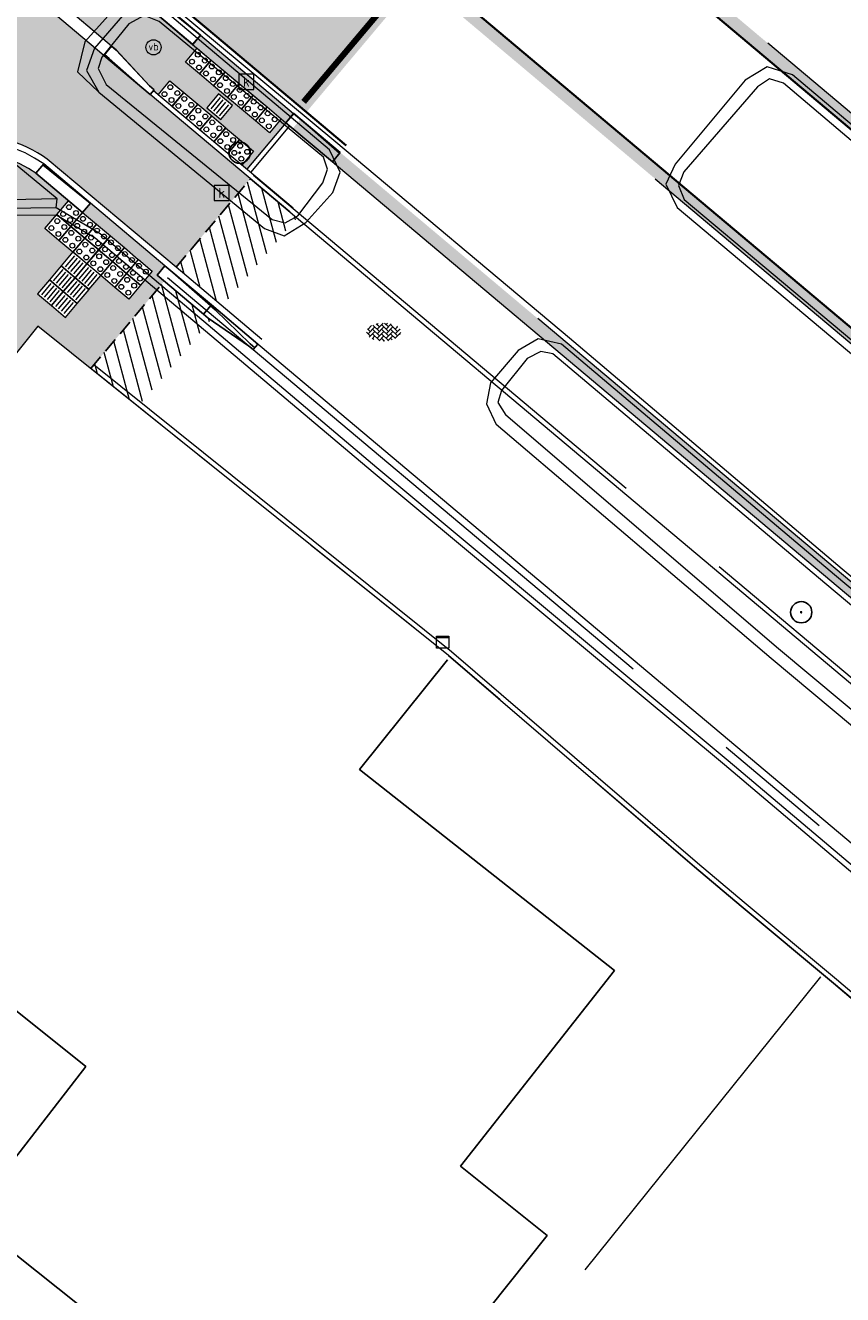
# Model space of a CAD drawing. Header units: metres. Extents: x 187916 to 189411, y 333285 to 334910.
# Tile 81 of 256: x 188433 to 188447, y 334340 to 334361. Entities that reach past the tile are written whole.
import ezdxf
from ezdxf.enums import TextEntityAlignment as Align

# ---------------------------------------------------------------- set-up
doc = ezdxf.new("R2010")
doc.units = ezdxf.units.M
for name, pattern in [('ACAD_ISO09W100', [45, 24, -3, 6, -3, 6, -3]), ('DASHED2', [0.375, 0.25, -0.125]), ('VH-OPSLUITBAND_100X200', [16, 8, -2, 4, -2]), ('VH-TROTTOIRBAND_180-200', [20, 10, -2, 2, -2, 2, -2]), ('VW-1-1_STREEP', [2, 1, -1])]:
    doc.linetypes.add(name, pattern=pattern)
for name, color, linetype, lineweight in [('B-ME-GR-BOOM-S', 253, 'Continuous', 25), ('B-ME-IE-MEUBILAIR_WEGMEUBILAIR-S', 253, 'Continuous', 18), ('B-ME-IE-TERREINAFSCHEIDING_DOORGANG-G', 253, 'Continuous', 18), ('B-ME-IE-TERREINAFSCHEIDING_KUNSTMATIG_MUUR-G', 253, 'IE-TERREINAFSCHEIDING-KUNSTMATIG-DICHT', 18), ('B-ME-IE-TERREINAFSCHEIDING_KUNSTMATIG_RASTERHEKWERK-G', 253, 'IE-TERREINAFSCHEIDING-KUNSTMATIG-OPEN', 18), ('B-ME-OG-BEBOUWING_HOOFDGEBOUW-G', 253, 'Continuous', 18), ('B-ME-RI-HWA_KOLK-S', 253, 'Continuous', 25), ('B-ME-VH-KANTOPSLUITING_ACHTERKANTBAND-G', 253, 'Continuous', 18), ('B-ME-VH-VERHARDING_ASFALT-G', 253, 'Continuous', 18), ('B-ME-VH-VERHARDING_BETONSTRAATSTEEN-G', 253, 'Continuous', 18), ('B-ME-VH-VERHARDING_BETONSTRAATSTEEN-S', 253, 'Continuous', 25), ('B-WE-IE-TERREINAFSCHEIDING_KUNSTMATIG_HEKWERK-G', 253, 'IE-TERREINAFSCHEIDING_KUNSTMATIG-SO', 15), ('B-WE-OG-BEBOUWING-GV', 253, 'Continuous', 15), ('B-WE-OG-TERREIN_ERF-GV', 253, 'Continuous', 15), ('N-WE-VH-GOOT_TEGEL-G', 170, 'Continuous', 35), ('N-WE-VH-HERSTRATEN-A-200', 252, 'Continuous', 18), ('N-WE-VH-KANTOPSLUITING_ELEMENT_VERLOOPBAND-G', 42, 'Continuous', 25), ('N-WE-VH-KANTOPSLUITING_OPSLUITBAND_80X200-G', 30, 'VH-OPSLUITBAND_100X200', 15), ('N-WE-VH-KANTOPSLUITING_RIJWIELPADBAND_4-12 200-G', 94, 'VH-TROTTOIRBAND_180-200', 15), ('N-WE-VH-KANTOPSLUITING_TROTTOIRBAND_180 200-G', 251, 'VH-TROTTOIRBAND_180-200', 15), ('N-WE-VH-KANTOPSLUITING_TROTTOIRBAND_RWS-G', 251, 'ACAD_ISO09W100', 35), ('N-WE-VH-KANTOPSLUITING_VERLOOPBAND-S', 251, 'Continuous', 25), ('N-WE-VH-KANTOPSLUITING_VERLOOPBAND_TBV TEKENING-G', 10, 'Continuous', 25), ('N-WE-VH-KANTOPSLUITING_VOORKANTBAND-G', 7, 'Continuous', 15), ('N-WE-VH-KANTVERHARDING_STREKLAAG_BSS-G', 60, 'Continuous', 18), ('N-WE-VH-VERHARDING_ASFALT_RIJWEG-A', 251, 'Continuous', 18), ('N-WE-VH-VERHARDING_BETONSTRAATSTEEN-ROOD-A', 11, 'Continuous', 18), ('N-WE-VH-VERHARDING_TEGEL-A', 254, 'Continuous', 5), ('N-WE-VH-VERKEERSTEGEL-S', 7, 'Continuous', 0), ('N-WE-VW-MARKERING_LANGS_STREEP_11-G', 251, 'VW-1-1_STREEP', 0)]:
    doc.layers.add(name, color=color, linetype=linetype, lineweight=lineweight)
doc.layers.add('N-WE-VH-MATERIAALSCHEIDING-G', color=7, linetype='DASHED2')
doc.styles.add('NLCS-ISO', font='NLCS-ISO.ttf')
doc.linetypes.add('IE-TERREINAFSCHEIDING-KUNSTMATIG-DICHT', pattern='A,8,-1,[82,NLCS.SHX,S=0.75,R=90,X=0,Y=0],-1', length=10)
doc.linetypes.add('IE-TERREINAFSCHEIDING-KUNSTMATIG-OPEN', pattern='A,7,-1.5,[67,NLCS.SHX,S=0.75,R=0,X=0,Y=0],-1.5', length=10)
doc.linetypes.add('IE-TERREINAFSCHEIDING_KUNSTMATIG-SO', pattern='A,4,[82,NLCS.SHX,S=0.75,R=90,X=0,Y=0],4,-2', length=10)
pattern_1 = [(105, (188105.68291, 334536.56465), (-0.19318517, -0.05176381), [])]

# ---------------------------------------------------------------- blocks, each defined once
blk = doc.blocks.new('SGR-BOOM_01')
at = {"ltscale": 0.1}
h = blk.add_hatch(color=256, dxfattribs=at)
edge = h.paths.add_edge_path()
edge.add_arc((0, 0), 0.15, 0, 360)
for radius in [2.5, 0.045]:
    blk.add_circle((0, 0), radius)
blk.add_circle((0, 0), 0.15, dxfattribs=at)
blk = doc.blocks.new('SRI-KOLK-SO')
at = {"color": 0, "linetype": 'ByBlock', "lineweight": 18}
blk.add_lwpolyline([(-1.125, -1.125), (1.125, -1.125), (1.125, 1.125), (-1.125, 1.125)], close=True, dxfattribs=at)
at = {"color": 0, "linetype": 'ByBlock', "lineweight": 18, "style": 'NLCS-ISO'}
blk.add_text('k', height=1.5, dxfattribs=at).set_placement((0, 0), align=Align.MIDDLE_CENTER)
blk = doc.blocks.new('SVH-BSS_KEIFORMAAT_KEPER-SO')
at = {"ltscale": 0.1}
for p, q in [((-5.34, 0.88), (-4.45, 0)), ((-5.2, 0.74), (-4.03, 1.91)), ((-5.2, -0.74), (-2.97, 1.48)), ((-4.81, -1.84), (-2.97, 0)), ((-4.56, 1.6), (-4.45, 1.48)), ((-3.71, 0.74), (-1.48, -1.48)), ((-3.6, 2.11), (-1.48, 0)), ((-2.48, 2.48), (-1.48, 1.48)), ((-2.23, 0.74), (-0.21, 2.76)), ((-2.23, 2.23), (-1.85, 2.61)), ((-2.23, -0.74), (0, 1.48)), ((-2.23, -2.23), (0, 0)), ((-0.74, 2.23), (1.48, 0)), ((-0.74, 0.74), (1.48, -1.48)), ((0.22, 2.75), (1.48, 1.48)), ((0.74, 2.23), (1.2, 2.68)), ((0.74, 0.74), (2.45, 2.45)), ((0.74, -0.74), (2.97, 1.48)), ((0.74, -2.23), (2.97, 0)), ((2.23, 2.23), (4.45, 0)), ((2.23, 0.74), (4.45, -1.48)), ((3.71, 0.74), (4.5, 1.53)), ((3.71, -0.74), (5.25, 0.79)), ((4.22, 1.72), (4.45, 1.48)), ((5.2, 0.74), (5.39, 0.55)), ((-5.73, -0.2), (-4.45, -1.48)), ((-3.89, -2.41), (-2.97, -1.48)), ((-3.71, -0.74), (-1.48, -2.97)), ((-3.71, -2.23), (-3.27, -2.67)), ((-1.59, -3.08), (0, -1.48)), ((-0.74, -0.74), (1.48, -2.97)), ((-0.74, -2.23), (0.21, -3.18)), ((-0.22, -3.19), (0, -2.97)), ((1.36, -3.09), (2.97, -1.48)), ((2.23, -0.74), (3.84, -2.36)), ((2.23, -2.23), (2.78, -2.78)), ((3.71, -2.23), (5.57, -0.37)), ((5.2, -0.74), (5.41, -0.95))]:
    blk.add_line(p, q, dxfattribs=at)
at = {"style": 'NLCS-ISO'}
blk.add_attdef('FORMAAT', text='', height=1.8, dxfattribs=at).set_placement((-5.83, -0.22), align=Align.MIDDLE_RIGHT)
blk.add_attdef('KLEUR', text='', height=1.8, dxfattribs=at).set_placement((5.82, -0.22), align=Align.MIDDLE_LEFT)
at = {"style": 'NLCS-ISO', "flags": 1}
blk.add_attdef('FUNCTIE', text='', height=1.8, dxfattribs=at).set_placement((0.12, -3.58), align=Align.MIDDLE_CENTER)
blk = doc.blocks.new('SIE-WEG_PAAL_VERKEERSBORD-SO')
at = {"color": 0, "linetype": 'ByBlock', "lineweight": 18}
blk.add_circle((0, 0), 1.5, dxfattribs=at)
at = {"color": 0, "linetype": 'ByBlock', "lineweight": 18, "style": 'NLCS-ISO'}
blk.add_text('vb', height=1.5, dxfattribs=at).set_placement((0, 0.13), align=Align.MIDDLE_CENTER)
blk = doc.blocks.new('SIE-MEUBILAIR_KAST-SO')
for points in [[(-1, 1), (1, 1), (1, 0.84), (-1, 0.84)], [(-1, 0.76), (1, 0.76), (1, -1), (-1, -1)]]:
    blk.add_lwpolyline(points, close=True)
blk = doc.blocks.new('DTM')
at = {"layer": 'B-ME-IE-TERREINAFSCHEIDING_DOORGANG-G', "ltscale": 0.2, "flags": 128}
blk.add_lwpolyline([(188444.498, 334346.908), (188445.266, 334346.258)], dxfattribs=at)
at = {"layer": 'B-ME-IE-TERREINAFSCHEIDING_KUNSTMATIG_MUUR-G', "ltscale": 0.2, "flags": 128}
for points in [[(188440.455, 334350.379), (188444.498, 334346.908)], [(188445.266, 334346.258), (188446.785, 334344.996)]]:
    blk.add_lwpolyline(points, dxfattribs=at)
at = {"layer": 'B-ME-IE-TERREINAFSCHEIDING_KUNSTMATIG_RASTERHEKWERK-G', "ltscale": 0.2, "flags": 128}
blk.add_lwpolyline([(188446.785, 334344.996), (188455.076, 334337.952)], dxfattribs=at)
at = {"layer": 'B-ME-OG-BEBOUWING_HOOFDGEBOUW-G', "ltscale": 0.2, "flags": 128}
blk.add_lwpolyline([(188440.455, 334350.379), (188433.704, 334355.794), (188429.029, 334349.958)], dxfattribs=at)
at = {"layer": 'B-ME-VH-KANTOPSLUITING_ACHTERKANTBAND-G', "ltscale": 0.2, "flags": 128}
for points in [[(188438.399, 334358.572), (188435.696, 334360.801), (188435.452, 334360.902), (188435.202, 334360.762), (188434.757, 334360.217), (188434.696, 334360.029), (188434.829, 334359.768), (188437.554, 334357.549), (188437.769, 334357.492), (188437.98, 334357.608), (188438.39, 334358.15), (188438.467, 334358.375), (188438.399, 334358.572)], [(188459.676, 334345.024), (188461.32, 334344.146), (188464.126, 334343.777), (188464.348, 334343.841), (188464.413, 334344.007), (188464.435, 334344.186), (188464.301, 334344.303), (188456.083, 334351.244), (188448.945, 334357.264), (188445.963, 334359.786), (188445.733, 334359.859), (188445.532, 334359.729), (188444.321, 334358.333), (188444.237, 334358.107), (188444.33, 334357.874), (188451.647, 334351.741), (188459.676, 334345.024)], [(188505.839, 334297.641), (188500.954, 334302.286), (188498.138, 334305.212), (188491.784, 334310.683), (188484.986, 334316.398), (188476.28, 334323.686), (188471.692, 334326.803), (188464.714, 334332.309), (188458.052, 334337.665), (188451.755, 334342.858), (188444.99, 334348.585), (188439.219, 334353.386), (188434.646, 334357.238), (188434.017, 334357.611), (188432.815, 334357.62), (188431.977, 334357.016), (188432.013, 334356.959), (188427.07, 334351.062)], [(188483.558, 334320.579), (188476.144, 334326.803), (188470.709, 334331.353), (188463.671, 334337.276), (188461.642, 334339.01), (188461.407, 334339.07), (188461.189, 334338.964), (188460.799, 334338.741), (188460.268, 334338.852), (188459.891, 334339.178), (188459.642, 334339.689), (188459.823, 334340.133), (188459.876, 334340.355), (188459.769, 334340.578), (188453.393, 334345.91), (188446.642, 334351.569), (188442.171, 334355.341), (188441.972, 334355.375), (188441.746, 334355.261), (188441.326, 334354.739), (188441.265, 334354.54), (188441.399, 334354.33)], [(188483.558, 334320.579), (188483.401, 334320.369), (188478.068, 334324.893), (188475.607, 334326.713), (188472.266, 334328.961), (188470.09, 334330.637), (188462.954, 334336.374), (188460.098, 334338.662), (188453.256, 334344.331), (188445.882, 334350.492), (188441.399, 334354.33)]]:
    blk.add_lwpolyline(points, dxfattribs=at)
at = {"layer": 'B-ME-VH-VERHARDING_ASFALT-G', "ltscale": 0.2, "flags": 128}
for points in [[(188434.022, 334357.889), (188432.156, 334359.42), (188430.574, 334357.604), (188429.315, 334356.079), (188428.691, 334355.765), (188428.088, 334355.947), (188427.239, 334356.641), (188426.919, 334357.27), (188427.112, 334357.939), (188428.406, 334359.509), (188429.964, 334361.283), (188428.031, 334362.903)], [(188507.879, 334299.749), (188501.42, 334305.842), (188493.698, 334312.52), (188484.885, 334319.955), (188483.812, 334320.849), (188476.386, 334327.062), (188470.961, 334331.703), (188463.85, 334337.607), (188461.852, 334339.278), (188459.994, 334340.84), (188453.596, 334346.227), (188446.928, 334351.802), (188442.446, 334355.594), (188438.604, 334358.818), (188435.912, 334361.052), (188435.417, 334361.265), (188434.954, 334361.001), (188434.478, 334360.469), (188434.358, 334359.977), (188434.705, 334359.638)], [(188459.555, 334344.872), (188465.785, 334339.452), (188467.318, 334338.779), (188470.159, 334338.258), (188470.519, 334338.315), (188470.822, 334338.614), (188470.884, 334339.072), (188470.708, 334339.426), (188464.378, 334344.486), (188456.234, 334351.389), (188449.087, 334357.416), (188446.11, 334359.923), (188445.696, 334360.056), (188445.332, 334359.836), (188444.182, 334358.454), (188444.028, 334358.126), (188444.215, 334357.747), (188451.485, 334351.643), (188459.555, 334344.872)], [(188434.022, 334357.889), (188432.733, 334357.858), (188431.768, 334357.183), (188426.767, 334351.228)], [(188434.007, 334357.737), (188434.022, 334357.889)]]:
    blk.add_lwpolyline(points, dxfattribs=at)
at = {"layer": 'B-ME-VH-VERHARDING_BETONSTRAATSTEEN-G', "ltscale": 0.2, "flags": 128}
for points in [[(188438.497, 334358.692), (188435.805, 334360.964), (188435.444, 334361.105), (188435.093, 334360.897), (188434.633, 334360.362), (188434.502, 334359.997), (188434.705, 334359.638), (188437.432, 334357.399), (188437.752, 334357.28), (188438.109, 334357.497), (188438.555, 334357.99), (188438.673, 334358.324), (188438.497, 334358.692)], [(188505.894, 334297.718), (188501.002, 334302.378), (188498.201, 334305.265), (188491.848, 334310.749), (188485.044, 334316.468), (188476.342, 334323.776), (188471.749, 334326.91), (188464.808, 334332.367), (188458.135, 334337.732), (188451.85, 334342.913), (188445.051, 334348.647), (188439.276, 334353.464), (188434.73, 334357.31), (188434.007, 334357.737), (188432.758, 334357.722), (188431.884, 334357.091), (188426.91, 334351.145)], [(188483.712, 334320.727), (188476.293, 334326.939), (188470.845, 334331.519), (188463.754, 334337.473), (188461.765, 334339.158), (188461.38, 334339.272), (188461.054, 334339.108), (188460.777, 334338.935), (188460.379, 334339.036), (188460, 334339.341), (188459.855, 334339.691), (188459.96, 334340.022), (188460.079, 334340.375), (188459.885, 334340.729), (188453.524, 334346.073), (188446.799, 334351.706), (188442.313, 334355.497), (188441.929, 334355.586), (188441.598, 334355.393), (188441.144, 334354.862), (188441.078, 334354.517), (188441.239, 334354.177)], [(188483.712, 334320.727), (188483.78, 334320.442), (188483.719, 334320.315), (188483.528, 334320.199), (188483.289, 334320.266), (188477.929, 334324.752), (188475.51, 334326.553), (188472.143, 334328.813), (188469.958, 334330.498), (188462.827, 334336.214), (188459.944, 334338.498), (188453.081, 334344.21), (188445.762, 334350.333), (188441.239, 334354.177)]]:
    blk.add_lwpolyline(points, dxfattribs=at)
at = {"layer": 'B-WE-IE-TERREINAFSCHEIDING_KUNSTMATIG_HEKWERK-G', "ltscale": 0.2, "flags": 128}
blk.add_lwpolyline([(188442.704, 334340.284), (188446.575, 334345.097)], dxfattribs=at)
at = {"layer": 'B-WE-OG-BEBOUWING-GV', "ltscale": 0.2, "flags": 128}
blk.add_lwpolyline([(188429.054, 334349.938), (188428.227, 334348.903), (188428.391, 334348.772), (188428.263, 334348.603), (188434.492, 334343.624), (188432.572, 334341.143), (188434.409, 334339.682), (188432.091, 334336.739), (188434.542, 334334.801), (188438.646, 334339.653), (188440.183, 334338.468), (188442.076, 334340.845), (188440.653, 334341.988), (188443.185, 334345.203), (188438.993, 334348.506), (188440.44, 334350.307)], dxfattribs=at)
at = {"layer": 'B-WE-OG-TERREIN_ERF-GV', "ltscale": 0.2, "flags": 128}
for points in [[(188440.44, 334350.307), (188438.993, 334348.506), (188443.185, 334345.203), (188440.653, 334341.988), (188442.076, 334340.845), (188440.183, 334338.468)], [(188434.409, 334339.682), (188432.572, 334341.143), (188434.492, 334343.624), (188428.263, 334348.603), (188423.884, 334343.255), (188421.835, 334340.752), (188421.268, 334341.2), (188421.234, 334341.23), (188421.201, 334341.261), (188421.169, 334341.292), (188421.137, 334341.325), (188421.107, 334341.358), (188421.077, 334341.391), (188421.047, 334341.426), (188421.019, 334341.461), (188419.242, 334339.336)], [(188446.575, 334345.097), (188446.575, 334345.097), (188446.575, 334345.097)]]:
    blk.add_lwpolyline(points, dxfattribs=at)
at = {"layer": 'B-ME-GR-BOOM-S', "xscale": 0.07, "yscale": 0.07, "zscale": 0.07}
for p in [(188437.022, 334358.644), (188446.253, 334351.092)]:
    blk.add_blockref('SGR-BOOM_01', p, dxfattribs=at)
at = {"layer": 'B-ME-IE-MEUBILAIR_WEGMEUBILAIR-S'}
for name, p, xscale, yscale, zscale in [('SIE-WEG_PAAL_VERKEERSBORD-SO', (188435.605, 334360.377), 0.083, 0.083, 0.083), ('SIE-MEUBILAIR_KAST-SO', (188440.359, 334350.599), 0.1, 0.1, 0.1)]:
    blk.add_blockref(name, p, dxfattribs=dict(at, xscale=xscale, yscale=yscale, zscale=zscale))
at = {"layer": 'B-ME-RI-HWA_KOLK-S', "xscale": 0.11, "yscale": 0.11, "zscale": 0.11}
for p in [(188437.133, 334359.81), (188436.726, 334357.984)]:
    blk.add_blockref('SRI-KOLK-SO', p, dxfattribs=at)
at = {"layer": 'B-ME-VH-VERHARDING_BETONSTRAATSTEEN-S', "xscale": 0.05, "yscale": 0.05, "zscale": 0.05}
blk.add_blockref('SVH-BSS_KEIFORMAAT_KEPER-SO', (188439.392, 334355.707), dxfattribs=at)
blk = doc.blocks.new('ontwerp Parklaan')
at = {"layer": 'N-WE-VH-KANTOPSLUITING_OPSLUITBAND_80X200-G', "color": 251, "flags": 128}
for points in [[(188437.25, 334358.278), (188452.166, 334345.74, 0.013064), (188460.51, 334339.09), (188479.453, 334324.888), (188483.726, 334321.52, -0.019446), (188492.722, 334313.846), (188502.469, 334304.853, -0.00761), (188504.72, 334302.712), (188508.57, 334299.474), (188512.009, 334295.837)], [(188516.919, 334280.601), (188513.881, 334281.196), (188513.881, 334281.196), (188513.73, 334281.843), (188512.215, 334288.356, 0.08873), (188511.383, 334289.91), (188511.331, 334289.967), (188507.462, 334294.154), (188507.346, 334294.277), (188506.587, 334295.048), (188503.406, 334298.432), (188500.036, 334301.71), (188494.44, 334306.873), (188493.451, 334307.282), (188491.094, 334309.378), (188490.271, 334310.206), (188489.908, 334310.456), (188489.089, 334310.888), (188488.967, 334311.372), (188483.059, 334316.114), (188482.502, 334316.642), (188480.949, 334318.667), (188477.038, 334321.749), (188476.61, 334321.813), (188476.268, 334321.621), (188475.327, 334322.396), (188475.319, 334322.742), (188475.256, 334322.953), (188475.155, 334323.113), (188474.911, 334323.257), (188474.63, 334323.185), (188474.33, 334322.896), (188471.429, 334325.324), (188455.251, 334338.219), (188455.076, 334337.952), (188449.538, 334342.657), (188446.785, 334344.996), (188445.266, 334346.258), (188444.498, 334346.908), (188440.455, 334350.379), (188434.575, 334355.096)]]:
    blk.add_lwpolyline(points, format="xyb", dxfattribs=at)
at = {"layer": 'N-WE-VH-KANTOPSLUITING_RIJWIELPADBAND_4-12 200-G', "color": 251, "flags": 128}
blk.add_lwpolyline([(188435.834, 334356.594), (188450.75, 334344.056, 0.013074), (188459.19, 334337.33), (188478.112, 334323.144), (188482.365, 334319.792, -0.019446), (188491.231, 334312.229), (188500.977, 334303.236, -0.017053), (188505.823, 334298.45), (188510.047, 334293.982), (188513.104, 334290.749, -0.017075), (188513.551, 334290.243), (188514.158, 334289.506), (188514.295, 334289.339), (188515.121, 334288.337), (188515.429, 334287.963, -0.120345), (188517.054, 334284.595, -0.031342), (188517.199, 334283.619, -0.068519), (188517.087, 334281.472, -0.001154), (188516.934, 334280.679, -0.001429), (188516.739, 334279.699, -0.028358), (188511.721, 334260.524)], format="xyb", dxfattribs=at)
at = {"layer": 'N-WE-VH-KANTOPSLUITING_TROTTOIRBAND_180 200-G', "color": 251, "flags": 128}
blk.add_lwpolyline([(188512.718, 334295.131, 0.22, 0.22, 0.39435), (188513.249, 334295.098, 0.22, 0.22, 0), (188513.278, 334295.122, 0.22, 0.22, 0.416873), (188513.329, 334295.674, 0.22, 0.22, 0.026587), (188499.045, 334310.964, 0.2, 0.2, 0.017523), (188489.206, 334319.83, 0.2, 0.2, 0), (188487.526, 334321.242, 0.2, 0.2, 0.027351), (188479.057, 334327.605, 0.2, 0.2, 0), (188470.626, 334333.245, 0.2, 0.2, -0.027351), (188452.874, 334346.582, 0.2, 0.2, 0), (188437.958, 334359.12, 0.2, 0.2, 0)], format="xyseb", dxfattribs=at)
at = {"layer": 'N-WE-VH-KANTOPSLUITING_TROTTOIRBAND_180 200-G', "color": 251, "linetype": 'Continuous', "flags": 128}
blk.add_lwpolyline([(188512.798, 334295.207, 0.39435), (188513.179, 334295.183), (188513.208, 334295.207, 0.416873), (188513.245, 334295.603, 0.026587), (188498.969, 334310.885, 0.018226), (188489.142, 334319.753), (188487.462, 334321.166, 0.027351), (188479.001, 334327.522), (188470.57, 334333.162, -0.027351), (188452.809, 334346.505), (188437.893, 334359.043)], format="xyb", dxfattribs=at)
at = {"layer": 'N-WE-VH-KANTOPSLUITING_TROTTOIRBAND_RWS-G', "color": 251, "const_width": 0.2, "flags": 128}
blk.add_lwpolyline([(188440.017, 334361.57), (188454.933, 334349.032, 0.027351), (188472.406, 334335.906), (188477.795, 334332.3, 0.946754), (188478.274, 334332.937), (188441.753, 334363.635)], format="xyb", dxfattribs=at)
at = {"layer": 'N-WE-VH-KANTOPSLUITING_TROTTOIRBAND_RWS-G', "color": 251, "linetype": 'Continuous', "flags": 128}
blk.add_lwpolyline([(188440.081, 334361.646), (188454.998, 334349.109, 0.027351), (188472.461, 334335.989), (188477.851, 334332.383, 0.946754), (188478.209, 334332.861), (188441.689, 334363.559)], format="xyb", dxfattribs=at)
at = {"layer": 'N-WE-VH-KANTOPSLUITING_VOORKANTBAND-G', "color": 251, "flags": 128}
for points in [[(188443.853, 334358.215), (188454.868, 334348.955, 0.027351), (188472.349, 334335.822), (188477.739, 334332.216, 0.946754), (188478.339, 334333.015), (188445.705, 334360.446)], [(188437.198, 334358.217), (188452.114, 334345.679, 0.013064), (188460.462, 334339.026), (188479.404, 334324.825), (188483.677, 334321.457, -0.019446), (188492.668, 334313.787), (188502.415, 334304.795, -0.007617), (188504.666, 334302.653), (188508.515, 334299.415), (188512.638, 334295.056, 0.39435), (188513.319, 334295.013), (188513.348, 334295.037, 0.416873), (188513.413, 334295.744, 0.043427), (188489.271, 334319.906), (188487.591, 334321.319, 0.027351), (188479.112, 334327.688), (188470.681, 334333.328, -0.027351), (188452.938, 334346.658), (188452.938, 334346.658), (188441.921, 334355.919)], [(188435.911, 334356.686), (188450.828, 334344.148, 0.01476), (188460.376, 334336.591), (188478.185, 334323.239), (188482.439, 334319.886, -0.019446), (188491.312, 334312.317), (188501.058, 334303.325, -0.017053), (188505.91, 334298.532), (188510.134, 334294.065), (188513.192, 334290.831, -0.017075), (188513.643, 334290.319), (188514.388, 334289.416), (188515.214, 334288.413), (188515.522, 334288.039, -0.223108), (188517.205, 334281.45, -0.030944), (188511.835, 334260.487)]]:
    blk.add_lwpolyline(points, format="xyb", dxfattribs=at)
blk.add_lwpolyline([(188449.59, 334342.718), (188446.836, 334345.057), (188445.317, 334346.319), (188444.55, 334346.969), (188440.506, 334350.441), (188434.626, 334355.157)], dxfattribs=at)
blk = doc.blocks.new('SVH-VERKEERSTEGEL_300X300_NOPPENTEGEL')
blk.add_lwpolyline([(-0.15, 0), (0.15, 0), (0.15, -0.3), (-0.15, -0.3)], close=True)
at = {"lineweight": 0}
for centre in [(-0.075, -0.075), (-0.075, -0.225), (0.075, -0.075), (0.075, -0.225)]:
    blk.add_circle(centre, 0.04, dxfattribs=at)
blk = doc.blocks.new('SVH-VERKEERSTEGEL_300X300_GELEIDETEGEL')
blk.add_lwpolyline([(-0.15, 0), (0.15, 0), (0.15, -0.3), (-0.15, -0.3)], close=True)
at = {"lineweight": 0, "flags": 128}
for points in [[(0.12, -0.06), (-0.12, -0.06)], [(0.12, -0.12), (-0.12, -0.12)], [(0.12, -0.18), (-0.12, -0.18)], [(0.12, -0.24), (-0.12, -0.24)]]:
    blk.add_lwpolyline(points, dxfattribs=at)
blk = doc.blocks.new('SVH-TROTTOIRBAND INRITVERLOOPBAND_180 200X250_LINKS_L1000_HD-MM')
at = {"linetype": 'Continuous', "lineweight": 0}
blk.add_line((0, 20), (1000, 0), dxfattribs=at)
blk.add_lwpolyline([(0, 0), (1000, 0), (1000, 200), (0, 200)], close=True, dxfattribs=at)
blk = doc.blocks.new('SVH-TROTTOIRBAND INRITVERLOOPBAND_180 200X250_RECHTS_L1000_HD-MM')
at = {"linetype": 'Continuous', "lineweight": 0}
blk.add_line((0, 20), (-1000, 0), dxfattribs=at)
blk.add_lwpolyline([(0, 0), (-1000, 0), (-1000, 200), (0, 200)], close=True, dxfattribs=at)
blk = doc.blocks.new('SVH-VERLOOPBAND_RIJWIELPADBAND 40 120X170 HD_TROTTOIRBAND 180 200X250 HD_L1000-MM')
blk.add_lwpolyline([(0, 0), (1000, 0), (1000, 200), (900, 200), (100, 120), (0, 120)], close=True)
at = {"flags": 128}
blk.add_lwpolyline([(0, 80), (100, 80), (900, 20), (1000, 20)], dxfattribs=at)
blk = doc.blocks.new('SVH-VERLOOPBAND_OPSLUITBAND 100X250 HD_TROTTOIRBAND 180 200X250 HD_L1000-MM')
at = {"linetype": 'Continuous', "lineweight": 0}
blk.add_lwpolyline([(0, 100), (100, 100), (900, 200), (1000, 200), (1000, 0), (0, 0)], close=True, dxfattribs=at)
blk.add_lwpolyline([(900, 20), (1000, 20), (900, 20), (100, 0)], dxfattribs=at)
blk = doc.blocks.new('ontwerp Wilhelmina- & Engelenkampstraat')
at = {"layer": 'N-WE-VH-HERSTRATEN-A-200'}
h = blk.add_hatch(dxfattribs=at)
h.set_pattern_fill('AVH-HERSTRATEN-SO', color=256, scale=0.2, angle=45, pattern_type=2)
h.set_pattern_definition(pattern_1)
h.paths.add_polyline_path([(188437.964, 334357.573), (188437.848, 334357.671), (188437.198, 334358.217), (188435.976, 334356.762), (188436.741, 334356.119)])
h = blk.add_hatch(dxfattribs=at)
h.set_pattern_fill('AVH-HERSTRATEN-SO', color=256, scale=0.2, angle=45, pattern_type=2)
h.set_pattern_definition(pattern_1)
h.paths.add_polyline_path([(188436.552, 334355.894), (188436.505, 334355.926), (188436.428, 334355.99), (188435.783, 334356.533), (188434.575, 334355.096), (188435.355, 334354.47)])
at = {"layer": 'N-WE-VH-VERHARDING_ASFALT_RIJWEG-A', "transparency": 33554610}
h = blk.add_hatch(color=256, dxfattribs=at)
h.dxf.hatch_style = 1
edge = h.paths.add_edge_path()
edge.add_line((188387.319, 334399.857), (188387.66, 334400.262))
edge.add_line((188387.66, 334400.262), (188387.944, 334400.599))
edge.add_arc((188388.464, 334400.162), 0.68, 49.9502, 139.9502, ccw=False)
edge.add_line((188388.902, 334400.682), (188438.118, 334359.311))
edge.add_line((188438.118, 334359.311), (188439.856, 334361.378))
edge.add_line((188439.856, 334361.378), (188428.355, 334371.046))
edge.add_arc((188428.773, 334371.543), 0.65, 71.7516, 229.9502, ccw=False)
edge.add_line((188428.977, 334372.161), (188433.561, 334370.649))
edge.add_arc((188432.888, 334368.607), 2.15, 49.9502, 71.7516, ccw=False)
edge.add_line((188434.271, 334370.253), (188441.915, 334363.828))
edge.add_line((188441.915, 334363.828), (188443.652, 334365.895))
edge.add_line((188443.652, 334365.895), (188393.85, 334407.757))
edge.add_line((188393.85, 334407.757), (188393.851, 334407.759))
edge.add_arc((188403.799, 334419.185), 15.15, 219.5529, 228.9546, ccw=False)
edge.add_arc((188403.799, 334419.185), 15.15, 215.7846, 219.5529, ccw=False)
edge.add_arc((188392.06, 334410.724), 0.679, 146.9832, 215.8345, ccw=False)
edge.add_line((188391.491, 334411.094), (188391.865, 334411.54))
edge.add_line((188391.865, 334411.54), (188390.359, 334412.634))
edge.add_line((188390.359, 334412.634), (188389.712, 334413.104))
edge.add_arc((188394.138, 334418.435), 6.93, 197.4669, 230.2996, ccw=False)
edge.add_line((188387.528, 334416.355), (188383.182, 334408.658))
edge.add_line((188383.182, 334408.658), (188379.716, 334402.441))
edge.add_arc((188381.438, 334395.656), 7, 49.9502, 104.2384, ccw=False)
edge.add_line((188385.942, 334401.015), (188387.319, 334399.857))
at = {"layer": 'N-WE-VH-VERHARDING_BETONSTRAATSTEEN-ROOD-A', "transparency": 33554610}
h = blk.add_hatch(color=11, dxfattribs=at)
h.dxf.hatch_style = 1
edge = h.paths.add_edge_path()
edge.add_line((188433.997, 334358.426), (188435.976, 334356.762))
edge.add_line((188435.976, 334356.762), (188437.198, 334358.217))
edge.add_line((188437.198, 334358.217), (188433.751, 334361.114))
edge.add_line((188433.751, 334361.114), (188430.839, 334363.275))
edge.add_line((188430.839, 334363.275), (188387.84, 334399.419))
edge.add_arc((188388.181, 334399.825), 0.53, 139.9502, 229.9502, ccw=False)
edge.add_line((188387.775, 334400.166), (188386.353, 334398.474))
edge.add_line((188386.353, 334398.474), (188386.742, 334398.147))
edge.add_line((188386.742, 334398.147), (188387.508, 334397.504))
edge.add_line((188387.508, 334397.504), (188389.039, 334396.217))
edge.add_line((188389.039, 334396.217), (188389.804, 334395.573))
edge.add_line((188389.804, 334395.573), (188390.57, 334394.93))
edge.add_line((188390.57, 334394.93), (188391.335, 334394.287))
edge.add_line((188391.335, 334394.287), (188428.255, 334363.252))
edge.add_line((188428.255, 334363.252), (188433.859, 334358.541))
edge.add_line((188433.859, 334358.541), (188433.997, 334358.426))
h = blk.add_hatch(color=11, dxfattribs=at)
h.dxf.hatch_style = 1
edge = h.paths.add_edge_path()
edge.add_line((188422.407, 334347.501), (188422.097, 334347.118))
edge.add_line((188422.097, 334347.118), (188419.347, 334349.403))
edge.add_arc((188419.411, 334349.999), 0.6, 263.8439, 321.0257)
edge.add_line((188419.878, 334349.622), (188426.964, 334358.38))
edge.add_line((188426.964, 334358.38), (188428.225, 334359.939))
edge.add_line((188428.225, 334359.939), (188428.811, 334360.765))
edge.add_arc((188426.904, 334361.645), 2.1, 335.2423, 409.9502)
edge.add_line((188428.255, 334363.252), (188433.859, 334358.541))
edge.add_arc((188432.639, 334356.832), 2.1, 54.4714, 134.3046)
edge.add_line((188431.173, 334358.335), (188422.407, 334347.501))
at = {"layer": 'N-WE-VH-VERHARDING_TEGEL-A', "transparency": 33554610}
h = blk.add_hatch(color=256, dxfattribs=at)
h.dxf.hatch_style = 1
h.paths.add_polyline_path([(188436.326, 334360.361), (188436.249, 334360.425), (188435.484, 334361.069), (188435.349, 334361.182), (188434.599, 334361.812), (188434.033, 334361.139), (188434.915, 334360.397), (188434.991, 334360.333), (188435.539, 334359.742), (188435.616, 334359.677), (188435.603, 334359.662), (188435.68, 334359.598), (188435.873, 334359.827), (188436.103, 334359.634), (188436.332, 334359.441), (188436.563, 334359.248), (188436.595, 334359.286), (188436.48, 334359.382), (188436.673, 334359.612), (188436.789, 334359.515), (188436.821, 334359.553), (188436.592, 334359.746), (188436.362, 334359.939), (188436.133, 334360.132)])
h.paths.add_polyline_path([(188437.78, 334359.139), (188437.703, 334359.203), (188437.51, 334358.973), (188437.281, 334359.166), (188437.051, 334359.359), (188436.821, 334359.553), (188436.789, 334359.515), (188436.903, 334359.419), (188436.71, 334359.189), (188436.595, 334359.286), (188436.563, 334359.248), (188436.792, 334359.055), (188437.021, 334358.862), (188437.251, 334358.669), (188437.058, 334358.439), (188437.137, 334358.373)])
h = blk.add_hatch(color=256, dxfattribs=at)
h.dxf.hatch_style = 1
edge = h.paths.add_edge_path()
edge.add_line((188435.663, 334356.634), (188435.586, 334356.698))
edge.add_line((188435.586, 334356.698), (188435.199, 334356.239))
edge.add_line((188435.199, 334356.239), (188434.739, 334356.626))
edge.add_line((188434.739, 334356.626), (188434.157, 334355.938))
edge.add_line((188434.157, 334355.938), (188433.699, 334356.326))
edge.add_line((188433.699, 334356.326), (188434.28, 334357.012))
edge.add_line((188434.28, 334357.012), (188433.822, 334357.397))
edge.add_line((188433.822, 334357.397), (188434.208, 334357.857))
edge.add_line((188434.208, 334357.857), (188433.673, 334358.307))
edge.add_arc((188432.639, 334356.827), 1.805, 55.0562, 133.4447)
edge.add_line((188431.398, 334358.137), (188430.958, 334357.593))
edge.add_line((188430.958, 334357.593), (188431.424, 334357.216))
edge.add_line((188431.424, 334357.216), (188430.952, 334356.633))
edge.add_line((188430.952, 334356.633), (188431.885, 334355.878))
edge.add_line((188431.885, 334355.878), (188431.98, 334355.995))
edge.add_line((188431.98, 334355.995), (188432.913, 334355.24))
edge.add_line((188432.913, 334355.24), (188432.535, 334354.773))
edge.add_line((188432.535, 334354.773), (188431.602, 334355.528))
edge.add_line((188431.602, 334355.528), (188431.697, 334355.645))
edge.add_line((188431.697, 334355.645), (188430.997, 334356.211))
edge.add_line((188430.997, 334356.211), (188431.185, 334356.444))
edge.add_line((188431.185, 334356.444), (188430.952, 334356.632))
edge.add_line((188430.952, 334356.632), (188430.292, 334355.816))
edge.add_line((188430.292, 334355.816), (188429.825, 334356.194))
edge.add_line((188429.825, 334356.194), (188429.448, 334355.727))
edge.add_line((188429.448, 334355.727), (188430.541, 334354.852))
edge.add_line((188430.541, 334354.852), (188423.522, 334346.091))
edge.add_line((188423.522, 334346.091), (188422.403, 334347.02))
edge.add_line((188422.403, 334347.02), (188420.359, 334344.493))
edge.add_arc((188421.759, 334343.361), 1.8, 141.0257, 231.6869)
edge.add_line((188420.643, 334341.949), (188421.962, 334340.907))
edge.add_line((188421.962, 334340.907), (188423.916, 334343.294))
edge.add_line((188423.916, 334343.294), (188425.129, 334344.775))
edge.add_line((188425.129, 334344.775), (188428.263, 334348.603))
edge.add_line((188428.263, 334348.603), (188428.391, 334348.772))
edge.add_line((188428.391, 334348.772), (188428.227, 334348.903))
edge.add_line((188428.227, 334348.903), (188429.054, 334349.938))
edge.add_line((188429.054, 334349.938), (188429.029, 334349.958))
edge.add_line((188429.029, 334349.958), (188433.704, 334355.794))
edge.add_line((188433.704, 334355.794), (188434.575, 334355.096))
edge.add_line((188434.575, 334355.096), (188435.783, 334356.533))
edge.add_line((188435.783, 334356.533), (188435.663, 334356.634))
at = {"layer": 'N-WE-VH-GOOT_TEGEL-G'}
blk.add_lwpolyline([(188386.271, 334398.609), (188387.944, 334400.599, -0.414214), (188388.902, 334400.682), (188391.175, 334398.771), (188391.941, 334398.128), (188432.015, 334364.442), (188434.557, 334362.305), (188435.575, 334361.45), (188435.709, 334361.337), (188436.475, 334360.693), (188438.118, 334359.311), (188438.771, 334358.763)], format="xyb", dxfattribs=at)
at = {"layer": 'N-WE-VH-KANTOPSLUITING_ELEMENT_VERLOOPBAND-G', "const_width": 0.2, "flags": 128}
for points in [[(188436.314, 334360.502), (188437.845, 334359.215)], [(188435.727, 334356.71), (188434.503, 334357.739)]]:
    blk.add_lwpolyline(points, dxfattribs=at)
at = {"layer": 'N-WE-VH-KANTOPSLUITING_OPSLUITBAND_80X200-G', "ltscale": 0.15, "flags": 128}
for points in [[(188437.9, 334357.732), (188435.603, 334359.662)], [(188437.842, 334359.087), (188437.198, 334358.321)]]:
    blk.add_lwpolyline(points, dxfattribs=at)
at = {"layer": 'N-WE-VH-KANTOPSLUITING_TROTTOIRBAND_180 200-G', "ltscale": 0.15, "flags": 128}
for points in [[(188434.915, 334360.397), (188434.033, 334361.139), (188434.599, 334361.812), (188435.349, 334361.182), (188435.484, 334361.069)], [(188436.249, 334360.425), (188437.78, 334359.138)]]:
    blk.add_lwpolyline(points, dxfattribs=at)
blk.add_lwpolyline([(188433.685, 334358.297, 0.363146), (188431.382, 334358.12, 0.363146)], format="xyb", dxfattribs=at)
at = {"layer": 'N-WE-VH-KANTOPSLUITING_VERLOOPBAND_TBV TEKENING-G', "flags": 128}
for points in [[(188435.613, 334361.222), (188436.378, 334360.578), (188436.249, 334360.425), (188435.484, 334361.069)], [(188435.616, 334359.677), (188435.539, 334359.742), (188434.991, 334360.333), (188434.915, 334360.397), (188434.786, 334360.244), (188435.552, 334359.601)], [(188438.675, 334358.648), (188437.909, 334359.291), (188437.78, 334359.138), (188438.546, 334358.495)], [(188433.801, 334358.46), (188434.567, 334357.816), (188434.438, 334357.663), (188433.673, 334358.307)], [(188436.557, 334356.143), (188435.791, 334356.787), (188435.663, 334356.634), (188436.428, 334355.99)], [(188437.322, 334355.5), (188436.557, 334356.143), (188436.428, 334355.99), (188436.505, 334355.926), (188437.168, 334355.472), (188437.245, 334355.408)]]:
    blk.add_lwpolyline(points, close=True, dxfattribs=at)
at = {"layer": 'N-WE-VH-KANTOPSLUITING_VOORKANTBAND-G', "ltscale": 0.2, "flags": 128}
for points in [[(188434.786, 334360.244), (188433.751, 334361.114), (188434.575, 334362.094), (188435.478, 334361.335), (188435.613, 334361.222)], [(188436.378, 334360.578), (188437.909, 334359.291)], [(188437.848, 334357.671), (188435.552, 334359.601)], [(188437.78, 334359.138), (188437.137, 334358.373)]]:
    blk.add_lwpolyline(points, dxfattribs=at)
at = {"layer": 'N-WE-VH-KANTOPSLUITING_VOORKANTBAND-G', "flags": 128}
blk.add_lwpolyline([(188433.801, 334358.46, 0.363146), (188431.242, 334358.263)], format="xyb", dxfattribs=at)
blk.add_lwpolyline([(188435.791, 334356.787), (188434.567, 334357.816)], dxfattribs=at)
at = {"layer": 'N-WE-VH-KANTVERHARDING_STREKLAAG_BSS-G', "flags": 128}
blk.add_lwpolyline([(188437.387, 334355.576), (188435.976, 334356.762), (188433.859, 334358.541, 0.363146), (188431.173, 334358.335), (188429.529, 334356.305), (188428.9, 334355.527), (188422.407, 334347.501), (188420.126, 334344.682, 0.417598), (188420.457, 334341.714), (188421.773, 334340.674)], format="xyb", dxfattribs=at)
at = {"layer": 'N-WE-VH-MATERIAALSCHEIDING-G', "flags": 128}
for points in [[(188435.976, 334356.762), (188437.198, 334358.217)], [(188434.575, 334355.096), (188435.783, 334356.533)]]:
    blk.add_lwpolyline(points, dxfattribs=at)
at = {"layer": 'N-WE-VH-KANTOPSLUITING_VERLOOPBAND-S'}
for name, p, xscale, yscale, zscale, rotation in [('SVH-TROTTOIRBAND INRITVERLOOPBAND_180 200X250_RECHTS_L1000_HD-MM', (188435.613, 334361.222), 0.001000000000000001, 0.001000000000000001, 0.001000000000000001, 139.9502246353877), ('SVH-VERLOOPBAND_OPSLUITBAND 100X250 HD_TROTTOIRBAND 180 200X250 HD_L1000-MM', (188435.552, 334359.601), -0.001, 0.001, 0.001, 319.9502246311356), ('SVH-TROTTOIRBAND INRITVERLOOPBAND_180 200X250_LINKS_L1000_HD-MM', (188438.675, 334358.648), 0.001, 0.001, 0.001, 139.9502246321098), ('SVH-TROTTOIRBAND INRITVERLOOPBAND_180 200X250_RECHTS_L1000_HD-MM', (188433.801, 334358.46), 0.0009999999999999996, 0.0009999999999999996, 0.0009999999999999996, 139.9492772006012), ('SVH-TROTTOIRBAND INRITVERLOOPBAND_180 200X250_LINKS_L1000_HD-MM', (188436.557, 334356.143), 0.001, 0.001, 0.001, 139.9502246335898), ('SVH-VERLOOPBAND_RIJWIELPADBAND 40 120X170 HD_TROTTOIRBAND 180 200X250 HD_L1000-MM', (188437.322, 334355.5), 0.001, 0.001, 0.001, 139.9502246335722)]:
    blk.add_blockref(name, p, dxfattribs=dict(at, xscale=xscale, yscale=yscale, zscale=zscale, rotation=rotation))
at = {"layer": 'N-WE-VH-VERKEERSTEGEL-S', "rotation": 319.9502246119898}
for p in [(188436.44, 334360.265), (188436.67, 334360.072), (188435.988, 334359.731), (188436.9, 334359.879), (188436.217, 334359.538), (188437.129, 334359.686), (188437.359, 334359.493), (188436.447, 334359.345), (188437.589, 334359.3), (188436.677, 334359.152), (188436.906, 334358.959), (188437.136, 334358.766), (188434.323, 334357.76), (188434.129, 334357.53), (188434.552, 334357.567), (188434.359, 334357.337), (188434.782, 334357.374), (188434.589, 334357.144), (188435.011, 334357.181), (188435.241, 334356.988), (188434.818, 334356.951), (188435.471, 334356.795), (188435.048, 334356.758), (188435.278, 334356.565)]:
    blk.add_blockref('SVH-VERKEERSTEGEL_300X300_NOPPENTEGEL', p, dxfattribs=at)
at = {"layer": 'N-WE-VH-VERKEERSTEGEL-S'}
for p, xscale, rotation in [((188436.806, 334359.304), -0.9999999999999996, 229.9502246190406), ((188434.412, 334356.705), -1, 229.782103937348), ((188434.219, 334356.476), -1, 229.782103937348), ((188434.641, 334356.511), -1, 229.782103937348), ((188434.025, 334356.247), -1, 229.782103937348), ((188434.448, 334356.282), -1, 229.782103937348), ((188434.254, 334356.053), -1, 229.782103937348)]:
    blk.add_blockref('SVH-VERKEERSTEGEL_300X300_GELEIDETEGEL', p, dxfattribs=dict(at, xscale=xscale, rotation=rotation))
blk = doc.blocks.new('markering')
at = {"layer": 'N-WE-VW-MARKERING_LANGS_STREEP_11-G', "ltscale": 0.5, "const_width": 0.1, "flags": 128}
blk.add_lwpolyline([(188439.685, 334361.391), (188438.073, 334359.48)], dxfattribs=at)

msp = doc.modelspace()

# ---------------------------------------------------------------- block references
for name in ['DTM', 'ontwerp Parklaan']:
    msp.add_blockref(name, (0, 0))

# ---------------------------------------------------------------- next in the draw order: block references
msp.add_blockref('ontwerp Wilhelmina- & Engelenkampstraat', (0, 0))

# ---------------------------------------------------------------- next in the draw order: block references
msp.add_blockref('markering', (0, 0))

doc.saveas('drawing.dxf')
